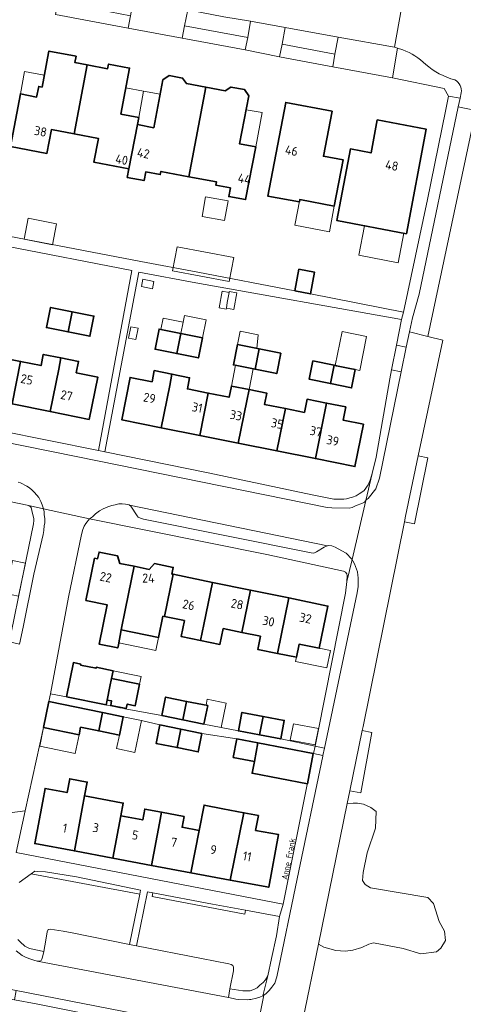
# Model space of a CAD drawing. Header units: metres. Extents: x 149984 to 156489, y 469398 to 478068.
# Tile 200 of 256: x 154142 to 154208, y 471512 to 471659. Entities that reach past the tile are written whole.
import ezdxf
from ezdxf.enums import TextEntityAlignment as Align

# ---------------------------------------------------------------- set-up
doc = ezdxf.new("R2010")
doc.units = ezdxf.units.M
doc.header["$LTSCALE"] = 0.75
for name, color, linetype, lineweight in [('B-WE-GR-BEPLANTING_CULTUUR_HEESTERS-GV', 252, 'Continuous', 18), ('B-WE-GR-STRUIK-GV', 252, 'Continuous', 13), ('B-WE-OG-BEBOUWING-GV', 6, 'Continuous', 35), ('B-WE-OG-BEBOUWING-T18', 1, 'Continuous', 18), ('B-WE-OG-BEBOUWING_LUIFEL-GV', 6, 'Continuous', 18), ('B-WE-OG-BEBOUWING_OVERBOUWING-GV', 6, 'Continuous', 18), ('B-WE-OG-TERREIN_BEGROEID-GV', 252, 'Continuous', 18), ('B-WE-OG-TERREIN_ERF-GV', 252, 'Continuous', 18), ('B-WE-OG-TOPOGRAFIE-T18', 7, 'Continuous', 18), ('B-WE-VH-OPENVERHARDING_BETONSTRAATSTEEN-GV', 252, 'Continuous', 18), ('B-WE-VH-OPENVERHARDING_STRAATBAKSTEEN-GV', 252, 'Continuous', 18), ('B-WE-VH-OPENVERHARDING_TEGEL-GV', 252, 'Continuous', 18)]:
    doc.layers.add(name, color=color, linetype=linetype, lineweight=lineweight)
doc.styles.add('NLCS-ISO-M500-T18', font='NLCS-ISO.ttf', dxfattribs={"height": 0.9})
doc.styles.add('NLCS-ISO-M750-T18', font='NLCS-ISO.ttf', dxfattribs={"height": 1.35})

msp = doc.modelspace()

# ---------------------------------------------------------------- linework, layer by layer
at = {"layer": 'B-WE-GR-BEPLANTING_CULTUUR_HEESTERS-GV', "flags": 128}
for points in [[(154166.885, 471660.774), (154166.402, 471658.39), (154175.816, 471656.644), (154176.22, 471659.062), (154172.235, 471659.734)], [(154181.376, 471658.133), (154180.964, 471655.64), (154188.799, 471654.165), (154189.264, 471656.679)], [(154186.332, 471521.381), (154187.156, 471520.932), (154188.939, 471520.446), (154190.317, 471520.324), (154191.493, 471520.486), (154192.789, 471520.892), (154193.843, 471521.378), (154194.532, 471521.581), (154198.99, 471520.73), (154201.624, 471519.919), (154203.915, 471520.227), (154204.59, 471520.81), (154205.272, 471521.945), (154205.107, 471523.331), (154204.339, 471524.742), (154203.772, 471526.484), (154203.48, 471527.462), (154202.637, 471528.349), (154194.127, 471529.808), (154193.316, 471530.294), (154192.911, 471530.902), (154192.992, 471532.077), (154193.6, 471535.035), (154194.856, 471538.683), (154194.937, 471541.195), (154194.167, 471541.763), (154193.073, 471542.249), (154192.182, 471542.411), (154191.533, 471542.411), (154190.638, 471542.372)]]:
    msp.add_lwpolyline(points, close=True, dxfattribs=at)
at = {"layer": 'B-WE-GR-STRUIK-GV', "flags": 128}
for points in [[(154159.707, 471528.86), (154159.825, 471529.445), (154150.27, 471531.42), (154145.67, 471532.19), (154144.51, 471532.25), (154144.103, 471532.269), (154143.534, 471531.861)], [(154161.646, 471529.047), (154161.543, 471528.509), (154175.359, 471525.872), (154175.471, 471526.458), (154170.575, 471527.352)]]:
    msp.add_lwpolyline(points, close=True, dxfattribs=at)
at = {"layer": 'B-WE-OG-BEBOUWING-GV', "flags": 128}
for points in [[(154151.902, 471652.558), (154150.058, 471652.903), (154150.234, 471653.843), (154146.189, 471654.625), (154146.14, 471654.37), (154145.15, 471649.25), (154144.66, 471649.34), (154144.35, 471647.76), (154141.92, 471648.26), (154140.43, 471640.38), (154145.88, 471639.36), (154146.56, 471642.9), (154149.963, 471642.263)], [(154159.37, 471643.64), (154159.57, 471644.73), (154156.9, 471645.22), (154158.21, 471652.09), (154155.06, 471652.67), (154154.93, 471651.99), (154151.902, 471652.558), (154149.963, 471642.263), (154153.56, 471641.59), (154152.88, 471638.04), (154158.099, 471637.06)], [(154169.55, 471649.232), (154166.66, 471649.77), (154166.11, 471650.59), (154164.11, 471650.96), (154163.16, 471650.32), (154161.81, 471643.18), (154159.37, 471643.64), (154158.099, 471637.06), (154157.85, 471635.76), (154160.36, 471635.29), (154160.61, 471636.59), (154162.77, 471636.18), (154162.86, 471636.651), (154167.04, 471635.866)], [(154169.55, 471649.232), (154167.04, 471635.866), (154171.153, 471635.093), (154171.06, 471634.61), (154173.22, 471634.2), (154172.98, 471632.92), (154175.49, 471632.46), (154177.02, 471640.32), (154174.59, 471640.77), (154175.98, 471647.93), (154175.32, 471648.86), (154173.3, 471649.24), (154172.46, 471648.69)], [(154188.7, 471631.48), (154190.03, 471638.37), (154187.09, 471638.92), (154188.38, 471645.64), (154181.47, 471646.96), (154178.803, 471632.991), (154183.503, 471632.101), (154183.56, 471632.45)], [(154199.454, 471627.365), (154202.41, 471642.95), (154195.12, 471644.34), (154194.182, 471639.429), (154191.117, 471640.014), (154189.079, 471629.347)], [(154182.804, 471618.833), (154185.14, 471618.381), (154185.765, 471621.609), (154183.429, 471622.061)], [(154149.647, 471615.729), (154146.416, 471616.374), (154145.815, 471613.358), (154149.046, 471612.714)], [(154149.647, 471615.729), (154149.046, 471612.714), (154152.277, 471612.069), (154152.878, 471615.085)], [(154165.236, 471609.485), (154165.838, 471612.501), (154162.607, 471613.145), (154162.005, 471610.129)], [(154165.838, 471612.501), (154165.236, 471609.485), (154168.467, 471608.841), (154169.069, 471611.857)], [(154176.894, 471607.161), (154177.495, 471610.177), (154174.264, 471610.821), (154173.663, 471607.805)], [(154140.684, 471601.994), (154141.96, 471608.315), (154136.287, 471609.463), (154135.011, 471603.139)], [(154146.356, 471600.849), (154147.632, 471607.167), (154147.968, 471608.84), (154145.337, 471609.368), (154145.002, 471607.699), (154141.96, 471608.315), (154140.684, 471601.994)], [(154177.495, 471610.177), (154176.894, 471607.161), (154180.125, 471606.516), (154180.726, 471609.532)], [(154147.632, 471607.167), (154146.356, 471600.849), (154152.176, 471599.674), (154153.451, 471605.99), (154150.262, 471606.635), (154150.599, 471608.312), (154147.968, 471608.84)], [(154188.132, 471605.008), (154188.686, 471607.745), (154185.534, 471608.384), (154184.979, 471605.647)], [(154191.026, 471607.27), (154189.026, 471607.676), (154188.686, 471607.745), (154188.132, 471605.008), (154191.284, 471604.368), (154191.839, 471607.105)], [(154164.516, 471606.421), (154161.885, 471606.949), (154161.549, 471605.276), (154158.286, 471605.931), (154157.02, 471599.618), (154162.913, 471598.435), (154164.18, 471604.748)], [(154169.925, 471603.594), (154166.811, 471604.22), (154167.147, 471605.893), (154164.516, 471606.421), (154164.18, 471604.748), (154162.913, 471598.435), (154168.658, 471597.281)], [(154175.671, 471602.441), (154176.007, 471604.114), (154173.376, 471604.642), (154173.04, 471602.969), (154169.925, 471603.594), (154168.658, 471597.281), (154174.404, 471596.128)], [(154176.007, 471604.114), (154175.671, 471602.441), (154174.404, 471596.128), (154180.149, 471594.975), (154181.416, 471601.288), (154178.302, 471601.913), (154178.638, 471603.586)], [(154181.416, 471601.288), (154180.149, 471594.975), (154185.894, 471593.821), (154187.556, 471602.095), (154184.653, 471602.678), (154184.259, 471600.717)], [(154185.894, 471593.821), (154191.787, 471592.638), (154193.054, 471598.952), (154190.014, 471599.562), (154190.408, 471601.523), (154187.556, 471602.095)], [(154158.867, 471577.758), (154156.735, 471578.195), (154156.403, 471579.315), (154153.65, 471579.88), (154153.443, 471578.871), (154152.983, 471578.965), (154151.689, 471572.657), (154154.838, 471572.011), (154153.665, 471566.141), (154156.435, 471565.588), (154156.527, 471566.049), (154156.97, 471568.266), (154157.605, 471571.443)], [(154163.422, 471570.249), (154164.716, 471576.557), (154164.512, 471576.599), (154164.713, 471577.579), (154161.902, 471578.156), (154161.094, 471577.301), (154158.867, 471577.758), (154157.605, 471571.443), (154156.97, 471568.266), (154162.518, 471567.128), (154163.169, 471570.301)], [(154164.716, 471576.557), (154163.422, 471570.249), (154166.362, 471569.646), (154165.879, 471567.292), (154168.773, 471566.698), (154169.256, 471569.052), (154170.55, 471575.36)], [(154168.773, 471566.698), (154171.667, 471566.105), (154172.15, 471568.458), (154174.943, 471567.884), (154176.237, 471574.193), (154170.55, 471575.36), (154169.256, 471569.052)], [(154181.924, 471573.026), (154176.237, 471574.193), (154174.943, 471567.884), (154177.707, 471567.317), (154177.305, 471565.359), (154180.228, 471564.759)], [(154180.228, 471564.759), (154183.055, 471564.179), (154183.456, 471566.137), (154186.464, 471565.521), (154187.758, 471571.829), (154181.924, 471573.026)], [(154148.804, 471558.293), (154154.715, 471557.081), (154154.861, 471557.798), (154155.274, 471559.823), (154155.514, 471561), (154155.753, 471562.177), (154153.236, 471562.692), (154153.204, 471562.535), (154150.901, 471563.007), (154150.934, 471563.164), (154149.827, 471563.391)], [(154159.691, 471560.149), (154155.514, 471561), (154155.274, 471559.823), (154154.861, 471557.798), (154155.519, 471557.664), (154155.383, 471557.001), (154157.71, 471556.527), (154157.845, 471557.19), (154159.039, 471556.947)], [(154166.136, 471554.866), (154166.698, 471557.609), (154163.559, 471558.252), (154162.997, 471555.509)], [(154153.595, 471553.195), (154154.157, 471555.938), (154146.177, 471557.572), (154145.383, 471553.695), (154150.664, 471552.614), (154150.896, 471553.748)], [(154166.698, 471557.609), (154166.136, 471554.866), (154169.276, 471554.223), (154169.837, 471556.966)], [(154154.157, 471555.938), (154153.595, 471553.195), (154156.686, 471552.562), (154157.248, 471555.305)], [(154177.576, 471552.593), (154178.095, 471555.353), (154174.941, 471555.948), (154174.421, 471553.187)], [(154178.095, 471555.353), (154177.576, 471552.593), (154180.73, 471551.998), (154181.25, 471554.759)], [(154165.288, 471550.702), (154165.85, 471553.445), (154162.711, 471554.088), (154162.149, 471551.345)], [(154165.85, 471553.445), (154165.288, 471550.702), (154168.428, 471550.059), (154168.989, 471552.802)], [(154176.798, 471548.642), (154177.332, 471551.401), (154174.19, 471552), (154173.658, 471549.251)], [(154177.332, 471551.401), (154176.798, 471548.642), (154176.458, 471546.885), (154184.695, 471545.285), (154185.576, 471549.82)], [(154149.968, 471535.286), (154151.15, 471541.609), (154151.505, 471543.509), (154151.891, 471545.571), (154149.271, 471546.06), (154148.886, 471543.999), (154145.603, 471544.614), (154145.247, 471542.713), (154144.065, 471536.39)], [(154151.15, 471541.609), (154149.968, 471535.286), (154155.724, 471534.209), (154156.907, 471540.532), (154157.262, 471542.433), (154154.918, 471542.871), (154151.505, 471543.509)], [(154168.566, 471538.352), (154167.348, 471532.035), (154173.184, 471530.944), (154175.247, 471540.986), (154172.115, 471541.588), (154169.295, 471542.134)], [(154155.724, 471534.209), (154161.48, 471533.133), (154162.663, 471539.456), (154162.963, 471541.06), (154160.455, 471541.529), (154160.155, 471539.925), (154156.907, 471540.532)], [(154167.348, 471532.035), (154168.566, 471538.352), (154166.026, 471538.827), (154166.326, 471540.43), (154162.963, 471541.06), (154162.663, 471539.456), (154161.48, 471533.133)], [(154175.247, 471540.986), (154173.184, 471530.944), (154178.93, 471529.869), (154180.399, 471537.722), (154176.989, 471538.36), (154177.402, 471540.571)]]:
    msp.add_lwpolyline(points, close=True, dxfattribs=at)
at = {"layer": 'B-WE-OG-BEBOUWING_LUIFEL-GV', "flags": 128}
for points in [[(154141.92, 471648.26), (154144.35, 471647.76), (154144.66, 471649.34), (154145.15, 471649.25), (154145.489, 471651.004), (154142.56, 471651.571)], [(154160.284, 471648.623), (154157.641, 471649.108), (154156.9, 471645.22), (154159.57, 471644.73)], [(154160.284, 471648.623), (154159.57, 471644.73), (154159.37, 471643.64), (154161.81, 471643.18), (154162.753, 471648.17)], [(154175.58, 471645.869), (154174.59, 471640.77), (154177.02, 471640.32), (154177.966, 471645.428)], [(154183.56, 471632.45), (154182.84, 471628.634), (154187.98, 471627.664), (154188.7, 471631.48)], [(154193.205, 471628.559), (154192.362, 471624.145), (154198.236, 471623.022), (154199.079, 471627.437)], [(154166.173, 471614.183), (154165.838, 471612.501), (154169.069, 471611.857), (154169.601, 471614.524), (154166.37, 471615.168)], [(154166.173, 471614.183), (154163.201, 471614.775), (154162.866, 471613.093), (154165.838, 471612.501)], [(154177.153, 471610.245), (154177.378, 471612.279), (154174.662, 471612.82), (154174.264, 471610.821)], [(154188.856, 471607.711), (154191.839, 471607.105), (154192.498, 471606.971), (154193.529, 471612.053), (154189.887, 471612.792)], [(154173.376, 471604.642), (154176.007, 471604.114), (154176.629, 471607.214), (154173.993, 471607.739)], [(154141.651, 471573.301), (154142.67, 471578.236), (154140.727, 471578.624), (154139.74, 471573.683)], [(154156.581, 471566.317), (154162.119, 471565.181), (154162.518, 471567.128), (154156.97, 471568.266)], [(154183.055, 471564.179), (154182.93, 471563.569), (154187.607, 471562.611), (154188.133, 471565.179), (154186.464, 471565.521), (154183.456, 471566.137)], [(154159.691, 471560.149), (154159.931, 471561.327), (154155.753, 471562.177), (154155.514, 471561)], [(154171.858, 471553.703), (154172.603, 471557.341), (154169.776, 471557.92), (154169.591, 471557.016), (154169.837, 471556.966), (154169.276, 471554.223)], [(154156.686, 471552.562), (154156.274, 471550.55), (154158.978, 471549.997), (154159.951, 471554.751), (154157.248, 471555.305)], [(154145.383, 471553.695), (154144.815, 471550.921), (154150.096, 471549.84), (154150.664, 471552.614)], [(154185.881, 471551.119), (154186.339, 471553.567), (154182.612, 471554.269), (154182.151, 471551.822)]]:
    msp.add_lwpolyline(points, close=True, dxfattribs=at)
at = {"layer": 'B-WE-OG-BEBOUWING_OVERBOUWING-GV', "flags": 128}
for points in [[(154169.018, 471629.937), (154172.367, 471629.353), (154172.878, 471632.286), (154169.529, 471632.871)], [(154142.493, 471626.533), (154146.705, 471625.731), (154147.302, 471628.865), (154143.09, 471629.668)], [(154164.596, 471621.827), (154173.053, 471620.242), (154173.724, 471623.822), (154165.267, 471625.407)], [(154160.187, 471620.573), (154159.97, 471619.476), (154161.595, 471619.153), (154161.813, 471620.25)], [(154173.023, 471618.607), (154171.986, 471618.784), (154171.565, 471616.311), (154172.602, 471616.134), (154172.62, 471616.243), (154172.764, 471617.087)], [(154173.048, 471618.754), (154173.023, 471618.607), (154172.764, 471617.087), (154172.62, 471616.243), (154173.744, 471616.051), (154174.172, 471618.562)], [(154158.054, 471611.806), (154159.124, 471611.594), (154159.455, 471613.26), (154158.385, 471613.472)]]:
    msp.add_lwpolyline(points, close=True, dxfattribs=at)
at = {"layer": 'B-WE-OG-TERREIN_BEGROEID-GV', "flags": 128}
for points in [[(154209.814, 471645.751), (154202.63, 471612.04), (154204.87, 471611.47), (154201.226, 471594.218), (154202.636, 471593.921), (154200.668, 471584.088), (154199.158, 471584.39), (154192.99, 471553.84), (154192.867, 471553.238), (154194.286, 471552.947), (154192.648, 471543.947), (154191.022, 471544.243), (154190.638, 471542.372), (154191.533, 471542.411), (154192.182, 471542.411), (154193.073, 471542.249), (154194.167, 471541.763), (154194.937, 471541.195), (154194.856, 471538.683), (154193.6, 471535.035), (154192.992, 471532.077), (154192.911, 471530.902), (154193.316, 471530.294), (154194.127, 471529.808), (154202.637, 471528.349), (154203.48, 471527.462), (154203.772, 471526.484), (154204.339, 471524.742), (154205.107, 471523.331), (154205.272, 471521.945), (154204.59, 471520.81), (154203.915, 471520.227), (154201.624, 471519.919), (154198.99, 471520.73), (154194.532, 471521.581), (154193.843, 471521.378), (154192.789, 471520.892), (154191.493, 471520.486), (154190.317, 471520.324), (154188.939, 471520.446), (154187.156, 471520.932), (154186.332, 471521.381), (154184.01, 471510.06)], [(154141.57, 471522.06), (154141.9, 471521.71), (154142.61, 471521.08), (154142.97, 471520.87), (154143.26, 471520.75), (154145.403, 471520.304), (154145.73, 471521.99), (154145.91, 471523.22), (154146.07, 471523.56), (154146.36, 471523.647), (154148.305, 471523.321), (154149.65, 471523.08), (154158.193, 471521.348), (154159.707, 471528.86), (154143.534, 471531.861), (154141.746, 471530.58)]]:
    msp.add_lwpolyline(points, dxfattribs=at)
msp.add_lwpolyline([(154178.79, 471516.66), (154179.34, 471519.27), (154180.1, 471522.65), (154180.55, 471525.53), (154175.471, 471526.458), (154175.359, 471525.872), (154161.543, 471528.509), (154161.646, 471529.047), (154160.871, 471529.194), (154159.209, 471521.144), (154168.909, 471519.223), (154173.01, 471518.441), (154173.339, 471518.353), (154173.58, 471518.19), (154173.711, 471517.959), (154173.683, 471517.406), (154173.159, 471514.708), (154175.09, 471514.42), (154175.99, 471514.4), (154176.19, 471514.44), (154176.84, 471514.69), (154177.2, 471514.89), (154177.63, 471515.26), (154178.12, 471515.65), (154178.48, 471516.06)], close=True, dxfattribs=at)
at = {"layer": 'B-WE-OG-TERREIN_ERF-GV', "flags": 128}
for points in [[(154137.802, 471627.427), (154159.885, 471623.219), (154168.387, 471621.624), (154182.804, 471618.833), (154183.429, 471622.061), (154185.765, 471621.609), (154185.14, 471618.381), (154199.04, 471615.69), (154202.61, 471632.49), (154205.301, 471645.663), (154205.739, 471647.896), (154205.098, 471649.036), (154197.388, 471650.641), (154188.497, 471652.287), (154180.527, 471653.775), (154175.41, 471654.795), (154166.026, 471656.555), (154157.979, 471658.053), (154147.155, 471660.057)], [(154131.31, 471599.5), (154153.574, 471595.013), (154158.52, 471621.858), (154139.594, 471625.584)], [(154136.287, 471609.463), (154141.96, 471608.315), (154145.002, 471607.699), (154145.337, 471609.368), (154147.968, 471608.84), (154150.599, 471608.312), (154150.262, 471606.635), (154153.451, 471605.99), (154152.176, 471599.674), (154146.356, 471600.849), (154140.684, 471601.994)], [(154140.54, 471567.84), (154142.08, 471575.41), (154143.89, 471584.08), (154143.92, 471584.58), (154143.91, 471584.84), (154143.65, 471586.08), (154143.52, 471586.53), (154143.32, 471586.71), (154142.94, 471586.86), (154133.6, 471588.82)], [(154167.37, 471507.84), (154144.26, 471512.47), (154141.027, 471513.092), (154135.993, 471514.061), (154125.5, 471516.08), (154124.03, 471516.41), (154122.71, 471516.64), (154122.11, 471516.67), (154121.33, 471516.52), (154105.894, 471514.608), (154103.786, 471514.32), (154073.539, 471510.18)]]:
    msp.add_lwpolyline(points, dxfattribs=at)
for points in [[(154158.099, 471637.06), (154152.88, 471638.04), (154153.56, 471641.59), (154149.963, 471642.263), (154146.56, 471642.9), (154145.88, 471639.36), (154140.43, 471640.38), (154141.92, 471648.26), (154144.35, 471647.76), (154144.66, 471649.34), (154145.15, 471649.25), (154146.14, 471654.37), (154146.189, 471654.625), (154150.234, 471653.843), (154150.058, 471652.903), (154151.902, 471652.558), (154154.93, 471651.99), (154155.06, 471652.67), (154158.21, 471652.09), (154156.9, 471645.22), (154159.57, 471644.73), (154159.37, 471643.64), (154161.81, 471643.18), (154163.16, 471650.32), (154164.11, 471650.96), (154166.11, 471650.59), (154166.66, 471649.77), (154169.55, 471649.232), (154172.46, 471648.69), (154173.3, 471649.24), (154175.32, 471648.86), (154175.98, 471647.93), (154174.59, 471640.77), (154177.02, 471640.32), (154175.49, 471632.46), (154172.98, 471632.92), (154173.22, 471634.2), (154171.06, 471634.61), (154171.153, 471635.093), (154167.04, 471635.866), (154162.86, 471636.651), (154162.77, 471636.18), (154160.61, 471636.59), (154160.36, 471635.29), (154157.85, 471635.76)], [(154183.56, 471632.45), (154183.503, 471632.101), (154178.803, 471632.991), (154181.47, 471646.96), (154188.38, 471645.64), (154187.09, 471638.92), (154190.03, 471638.37), (154188.7, 471631.48)], [(154202.41, 471642.95), (154199.454, 471627.365), (154189.079, 471629.347), (154191.117, 471640.014), (154194.182, 471639.429), (154195.12, 471644.34)], [(154159.589, 471621.647), (154154.52, 471594.822), (154169.91, 471591.72), (154185.43, 471588.44), (154188.64, 471587.78), (154190.12, 471587.78), (154190.52, 471587.81), (154191, 471587.96), (154191.44, 471588.07), (154191.95, 471588.28), (154192.4, 471588.58), (154192.8, 471588.81), (154193.16, 471589.08), (154193.76, 471589.93), (154194.03, 471590.61), (154194.33, 471591.6), (154194.97, 471594.03), (154196.98, 471605.73), (154197.246, 471607.072), (154197.973, 471610.737), (154198.737, 471614.594), (154168.093, 471620.053)], [(154149.046, 471612.714), (154145.815, 471613.358), (154146.416, 471616.374), (154149.647, 471615.729), (154152.878, 471615.085), (154152.277, 471612.069)], [(154165.838, 471612.501), (154169.069, 471611.857), (154168.467, 471608.841), (154165.236, 471609.485), (154162.005, 471610.129), (154162.607, 471613.145)], [(154177.495, 471610.177), (154180.726, 471609.532), (154180.125, 471606.516), (154176.894, 471607.161), (154173.663, 471607.805), (154174.264, 471610.821)], [(154189.026, 471607.676), (154191.026, 471607.27), (154191.839, 471607.105), (154191.284, 471604.368), (154188.132, 471605.008), (154184.979, 471605.647), (154185.534, 471608.384), (154188.686, 471607.745)], [(154164.516, 471606.421), (154167.147, 471605.893), (154166.811, 471604.22), (154169.925, 471603.594), (154173.04, 471602.969), (154173.376, 471604.642), (154176.007, 471604.114), (154178.638, 471603.586), (154178.302, 471601.913), (154181.416, 471601.288), (154184.259, 471600.717), (154184.653, 471602.678), (154187.556, 471602.095), (154190.408, 471601.523), (154190.014, 471599.562), (154193.054, 471598.952), (154191.787, 471592.638), (154185.894, 471593.821), (154180.149, 471594.975), (154174.404, 471596.128), (154168.658, 471597.281), (154162.913, 471598.435), (154157.02, 471599.618), (154158.286, 471605.931), (154161.549, 471605.276), (154161.885, 471606.949)], [(154190.6, 471575.51), (154190.62, 471576.35), (154190.6, 471576.63), (154190.4, 471576.87), (154190.07, 471577.02), (154178.65, 471579.5), (154152.23, 471584.83), (154151.67, 471584.14), (154151.45, 471583.73), (154151.24, 471583.23), (154151.01, 471582.49), (154149.08, 471573.13), (154146.395, 471558.742), (154148.804, 471558.293), (154149.827, 471563.391), (154150.934, 471563.164), (154150.901, 471563.007), (154153.204, 471562.535), (154153.236, 471562.692), (154155.753, 471562.177), (154155.514, 471561), (154159.691, 471560.149), (154159.039, 471556.947), (154157.845, 471557.19), (154157.71, 471556.527), (154155.383, 471557.001), (154155.519, 471557.664), (154154.861, 471557.798), (154154.715, 471557.081), (154154.753, 471557.069), (154154.903, 471557.037), (154155.36, 471556.943), (154155.869, 471556.839), (154156.311, 471556.749), (154156.729, 471556.663), (154157.131, 471556.58), (154157.508, 471556.503), (154157.778, 471556.448), (154162.997, 471555.509), (154163.559, 471558.252), (154166.698, 471557.609), (154169.837, 471556.966), (154169.276, 471554.223), (154174.421, 471553.187), (154174.941, 471555.948), (154178.095, 471555.353), (154181.25, 471554.759), (154180.73, 471551.998), (154185.836, 471550.898), (154186.3, 471553.18), (154190.39, 471573.75)], [(154176.237, 471574.193), (154181.924, 471573.026), (154187.758, 471571.829), (154186.464, 471565.521), (154183.456, 471566.137), (154183.055, 471564.179), (154180.228, 471564.759), (154177.305, 471565.359), (154177.707, 471567.317), (154174.943, 471567.884), (154172.15, 471568.458), (154171.667, 471566.105), (154168.773, 471566.698), (154165.879, 471567.292), (154166.362, 471569.646), (154163.422, 471570.249), (154163.169, 471570.301), (154162.518, 471567.128), (154156.97, 471568.266), (154156.527, 471566.049), (154156.435, 471565.588), (154153.665, 471566.141), (154154.838, 471572.011), (154151.689, 471572.657), (154152.983, 471578.965), (154153.443, 471578.871), (154153.65, 471579.88), (154156.403, 471579.315), (154156.735, 471578.195), (154158.867, 471577.758), (154161.094, 471577.301), (154161.902, 471578.156), (154164.713, 471577.579), (154164.512, 471576.599), (154164.716, 471576.557), (154170.55, 471575.36)], [(154141.294, 471535.036), (154181.1, 471527.35), (154184.68, 471545.21), (154184.695, 471545.285), (154176.458, 471546.885), (154176.798, 471548.642), (154173.658, 471549.251), (154174.19, 471552), (154168.989, 471552.802), (154168.428, 471550.059), (154165.288, 471550.702), (154162.149, 471551.345), (154162.711, 471554.088), (154159.951, 471554.751), (154157.248, 471555.305), (154156.686, 471552.562), (154153.595, 471553.195), (154150.896, 471553.748), (154150.664, 471552.614), (154145.383, 471553.695), (154142.614, 471541.26)], [(154161.48, 471533.133), (154155.724, 471534.209), (154149.968, 471535.286), (154144.065, 471536.39), (154145.247, 471542.713), (154145.603, 471544.614), (154148.886, 471543.999), (154149.271, 471546.06), (154151.891, 471545.571), (154151.505, 471543.509), (154154.918, 471542.871), (154157.262, 471542.433), (154156.907, 471540.532), (154160.155, 471539.925), (154160.455, 471541.529), (154162.963, 471541.06), (154166.326, 471540.43), (154166.026, 471538.827), (154168.566, 471538.352), (154169.295, 471542.134), (154172.115, 471541.588), (154175.247, 471540.986), (154177.402, 471540.571), (154176.989, 471538.36), (154180.399, 471537.722), (154178.93, 471529.869), (154173.184, 471530.944), (154167.348, 471532.035)]]:
    msp.add_lwpolyline(points, close=True, dxfattribs=at)
at = {"layer": 'B-WE-VH-OPENVERHARDING_BETONSTRAATSTEEN-GV', "flags": 128}
for points in [[(154166.402, 471658.39), (154166.885, 471660.774), (154158.711, 471662.274), (154158.347, 471659.887), (154157.979, 471658.053), (154166.026, 471656.555)], [(154180.964, 471655.64), (154181.376, 471658.133), (154176.22, 471659.062), (154175.816, 471656.644), (154175.41, 471654.795), (154180.527, 471653.775)], [(154188.497, 471652.287), (154197.388, 471650.641), (154198.145, 471655.033), (154197.665, 471655.181), (154189.264, 471656.679), (154188.799, 471654.165)], [(154202.63, 471612.04), (154209.814, 471645.751), (154207.191, 471646.319), (154201.36, 471618.33), (154200.34, 471614.82), (154199.913, 471612.732)], [(154197.246, 471607.072), (154198.696, 471606.784), (154199.443, 471610.436), (154197.973, 471610.737)], [(154187.242, 471550.603), (154185.836, 471550.898), (154185.615, 471549.811), (154187.012, 471549.511)]]:
    msp.add_lwpolyline(points, close=True, dxfattribs=at)
at = {"layer": 'B-WE-VH-OPENVERHARDING_STRAATBAKSTEEN-GV', "flags": 128}
for points in [[(154172.235, 471659.734), (154176.22, 471659.062), (154181.376, 471658.133), (154189.264, 471656.679), (154197.665, 471655.181), (154198.742, 471661.014)], [(154200.027, 471660.921), (154198.742, 471661.014), (154197.665, 471655.181), (154198.145, 471655.033), (154198.917, 471654.82)], [(154207.617, 471648.377), (154207.463, 471647.583), (154207.191, 471646.319), (154209.814, 471645.751), (154209.867, 471646.363), (154209.977, 471647.021)], [(154184.01, 471510.06), (154186.332, 471521.381), (154190.638, 471542.372), (154191.022, 471544.243), (154192.867, 471553.238), (154192.99, 471553.84), (154199.158, 471584.39), (154199.33, 471585.24), (154201.226, 471594.218), (154204.87, 471611.47), (154202.63, 471612.04), (154199.913, 471612.732), (154199.443, 471610.436), (154198.696, 471606.784), (154195.44, 471590.88), (154194.89, 471589.33), (154193.78, 471587.89), (154193.48, 471587.65), (154193.393, 471587.557), (154191.352, 471578.753), (154191.49, 471578.55), (154191.71, 471578.13), (154191.88, 471577.74), (154192.17, 471576.94), (154192.22, 471576.44), (154192.29, 471576.04), (154192.27, 471574.76), (154192.11, 471573.78), (154187.242, 471550.603), (154187.012, 471549.511), (154186.998, 471549.442), (154183.15, 471531.12), (154180.15, 471516.49), (154179.83, 471515.58), (154179.42, 471514.97), (154179.01, 471514.45), (154178.57, 471514.04), (154178.206, 471513.78), (154176.652, 471506.121)], [(154141.6, 471590.32), (154141.92, 471590.19), (154142.87, 471589.72), (154143.29, 471589.47), (154143.68, 471589.12), (154144.02, 471588.78), (154144.66, 471588.01), (154144.99, 471587.4), (154145.18, 471586.92), (154145.32, 471586.48), (154145.352, 471586.333), (154152.23, 471584.83), (154152.65, 471585.14), (154153.12, 471585.6), (154153.71, 471586.03), (154154.27, 471586.33), (154154.96, 471586.64), (154155.56, 471586.83), (154156.07, 471586.92), (154156.61, 471587.05), (154157.07, 471587.05), (154157.57, 471587.02), (154157.9, 471586.97), (154158.16, 471586.9), (154158.191, 471586.879), (154187.715, 471580.808), (154187.83, 471580.84), (154188.32, 471580.83), (154188.82, 471580.62), (154189.84, 471580.08), (154190.46, 471579.69), (154191.3, 471578.83), (154191.352, 471578.753), (154193.393, 471587.557), (154193.19, 471587.34), (154192.89, 471587.19), (154191.88, 471586.76), (154191.38, 471586.53), (154190.94, 471586.42), (154188.32, 471586.47), (154187.66, 471586.54), (154150.23, 471594.11), (154093.3, 471605.66)], [(154129.24, 471539.54), (154142.614, 471541.26), (154145.383, 471553.695), (154146.177, 471557.572), (154146.395, 471558.742), (154149.08, 471573.13), (154151.01, 471582.49), (154151.24, 471583.23), (154151.45, 471583.73), (154151.67, 471584.14), (154152.23, 471584.83), (154145.352, 471586.333), (154145.45, 471585.89), (154145.49, 471585.41), (154145.57, 471584.91), (154145.55, 471584.21), (154145.49, 471583.83), (154145.42, 471583.11), (154145.3, 471582.48), (154143.92, 471576.56), (154142.32, 471568.69), (154141.789, 471566.161)], [(154141.294, 471535.036), (154142.614, 471541.26), (154129.24, 471539.54)], [(154062.15, 471529.899), (154063.635, 471530.103), (154063.854, 471528.608), (154066.294, 471510.738), (154103.58, 471515.831), (154104.654, 471515.978), (154121.18, 471518.14), (154122.62, 471518.12), (154124.85, 471517.7), (154136.268, 471515.464), (154141.299, 471514.479), (154173.16, 471508.24)], [(154176.652, 471506.121), (154178.206, 471513.78), (154178.08, 471513.69), (154177.62, 471513.5), (154177.11, 471513.33), (154176.29, 471513.12), (154176.05, 471513.12), (154175.75, 471513.09), (154174.45, 471513.15), (154174.019, 471513.196), (154173.617, 471513.289), (154172.94, 471513.418), (154144.45, 471518.83), (154143.93, 471518.98), (154143.2, 471519.23), (154142.6, 471519.52), (154142.19, 471519.67), (154141.28, 471520.4)]]:
    msp.add_lwpolyline(points, dxfattribs=at)
at = {"layer": 'B-WE-VH-OPENVERHARDING_STRAATBAKSTEEN-GV'}
for points in [[(154198.917, 471654.82, -0.1010584), (154202.327, 471652.637)], [(154202.327, 471652.637, 0.1158035), (154206.661, 471650.321)], [(154206.661, 471650.321, -0.3220475), (154207.617, 471648.377)]]:
    msp.add_lwpolyline(points, format="xyb", dxfattribs=at)
at = {"layer": 'B-WE-VH-OPENVERHARDING_STRAATBAKSTEEN-GV', "flags": 128}
for points in [[(154158.191, 471586.879), (154158.4, 471586.74), (154159.32, 471585.29), (154159.47, 471585.1), (154159.85, 471584.92), (154160.29, 471584.79), (154185.24, 471579.74), (154185.54, 471579.7), (154185.74, 471579.74), (154186.06, 471579.91), (154187.21, 471580.61), (154187.54, 471580.76), (154187.715, 471580.808)], [(154145.403, 471520.304), (154145.24, 471519.46), (154145.14, 471519.17), (154145.01, 471518.96), (154144.75, 471518.86), (154144.45, 471518.83), (154172.94, 471513.418), (154173.159, 471514.708), (154173.683, 471517.406), (154173.711, 471517.959), (154173.58, 471518.19), (154173.339, 471518.353), (154173.01, 471518.441), (154168.909, 471519.223), (154159.209, 471521.144), (154158.915, 471521.202), (154158.193, 471521.348), (154149.65, 471523.08), (154148.305, 471523.321), (154146.36, 471523.647), (154146.07, 471523.56), (154145.91, 471523.22), (154145.73, 471521.99)]]:
    msp.add_lwpolyline(points, close=True, dxfattribs=at)
at = {"layer": 'B-WE-VH-OPENVERHARDING_TEGEL-GV', "flags": 128}
for points in [[(154158.347, 471659.887), (154147.564, 471661.944), (154147.155, 471660.057), (154157.979, 471658.053)], [(154166.402, 471658.39), (154166.026, 471656.555), (154175.41, 471654.795), (154175.816, 471656.644)], [(154188.799, 471654.165), (154180.964, 471655.64), (154180.527, 471653.775), (154188.497, 471652.287)], [(154199.04, 471615.69), (154198.737, 471614.594), (154197.973, 471610.737), (154199.443, 471610.436), (154199.913, 471612.732), (154200.34, 471614.82), (154201.36, 471618.33), (154207.191, 471646.319), (154207.463, 471647.583), (154205.739, 471647.896), (154205.301, 471645.663), (154202.61, 471632.49)], [(154194.33, 471591.6), (154193.393, 471587.557), (154193.48, 471587.65), (154193.78, 471587.89), (154194.89, 471589.33), (154195.44, 471590.88), (154198.696, 471606.784), (154197.246, 471607.072), (154196.98, 471605.73), (154194.97, 471594.03)], [(154202.636, 471593.921), (154201.226, 471594.218), (154199.33, 471585.24), (154199.158, 471584.39), (154200.668, 471584.088)], [(154145.352, 471586.333), (154142.94, 471586.86), (154143.32, 471586.71), (154143.52, 471586.53), (154143.65, 471586.08), (154143.91, 471584.84), (154143.92, 471584.58), (154143.89, 471584.08), (154142.08, 471575.41), (154140.54, 471567.84), (154140.295, 471566.475), (154141.789, 471566.161), (154142.32, 471568.69), (154143.92, 471576.56), (154145.3, 471582.48), (154145.42, 471583.11), (154145.49, 471583.83), (154145.55, 471584.21), (154145.57, 471584.91), (154145.49, 471585.41), (154145.45, 471585.89)], [(154158.191, 471586.879), (154158.16, 471586.9), (154157.9, 471586.97), (154157.57, 471587.02), (154157.07, 471587.05), (154156.61, 471587.05), (154156.07, 471586.92), (154155.56, 471586.83), (154154.96, 471586.64), (154154.27, 471586.33), (154153.71, 471586.03), (154153.12, 471585.6), (154152.65, 471585.14), (154152.23, 471584.83), (154178.65, 471579.5), (154190.07, 471577.02), (154190.4, 471576.87), (154190.6, 471576.63), (154190.62, 471576.35), (154190.6, 471575.51), (154191.352, 471578.753), (154191.3, 471578.83), (154190.46, 471579.69), (154189.84, 471580.08), (154188.82, 471580.62), (154188.32, 471580.83), (154187.83, 471580.84), (154187.715, 471580.808), (154187.54, 471580.76), (154187.21, 471580.61), (154186.06, 471579.91), (154185.74, 471579.74), (154185.54, 471579.7), (154185.24, 471579.74), (154160.29, 471584.79), (154159.85, 471584.92), (154159.47, 471585.1), (154159.32, 471585.29), (154158.4, 471586.74)], [(154191.352, 471578.753), (154190.6, 471575.51), (154190.39, 471573.75), (154186.3, 471553.18), (154185.836, 471550.898), (154187.242, 471550.603), (154192.11, 471573.78), (154192.27, 471574.76), (154192.29, 471576.04), (154192.22, 471576.44), (154192.17, 471576.94), (154191.88, 471577.74), (154191.71, 471578.13), (154191.49, 471578.55)], [(154168.989, 471552.802), (154174.19, 471552), (154177.332, 471551.401), (154185.576, 471549.82), (154185.615, 471549.811), (154185.836, 471550.898), (154180.73, 471551.998), (154177.576, 471552.593), (154174.421, 471553.187), (154169.276, 471554.223), (154166.136, 471554.866), (154162.997, 471555.509), (154157.778, 471556.448), (154157.508, 471556.503), (154157.131, 471556.58), (154156.729, 471556.663), (154156.311, 471556.749), (154155.869, 471556.839), (154155.36, 471556.943), (154154.903, 471557.037), (154154.753, 471557.069), (154154.715, 471557.081), (154148.804, 471558.293), (154146.395, 471558.742), (154146.177, 471557.572), (154154.157, 471555.938), (154157.248, 471555.305), (154159.951, 471554.751), (154162.711, 471554.088), (154165.85, 471553.445)], [(154194.286, 471552.947), (154192.867, 471553.238), (154191.022, 471544.243), (154192.648, 471543.947)], [(154180.55, 471525.53), (154180.1, 471522.65), (154179.34, 471519.27), (154178.79, 471516.66), (154178.08, 471513.69), (154178.206, 471513.78), (154178.57, 471514.04), (154179.01, 471514.45), (154179.42, 471514.97), (154179.83, 471515.58), (154180.15, 471516.49), (154183.15, 471531.12), (154186.998, 471549.442), (154187.012, 471549.511), (154185.615, 471549.811), (154185.576, 471549.82), (154184.695, 471545.285), (154184.68, 471545.21), (154181.1, 471527.35)], [(154173.617, 471513.289), (154174.019, 471513.196), (154174.45, 471513.15), (154175.75, 471513.09), (154176.05, 471513.12), (154176.29, 471513.12), (154177.11, 471513.33), (154177.62, 471513.5), (154178.08, 471513.69), (154178.79, 471516.66), (154178.48, 471516.06), (154178.12, 471515.65), (154177.63, 471515.26), (154177.2, 471514.89), (154176.84, 471514.69), (154176.19, 471514.44), (154175.99, 471514.4), (154175.09, 471514.42), (154173.159, 471514.708), (154172.94, 471513.418)], [(154176.13, 471503), (154176.652, 471506.121), (154175.88, 471507.07), (154175.47, 471507.38), (154175.05, 471507.64), (154174.5, 471507.89), (154173.16, 471508.24), (154141.299, 471514.479), (154141.027, 471513.092), (154144.26, 471512.47), (154167.37, 471507.84), (154173.06, 471506.94), (154174.01, 471506.74), (154174.65, 471506.49), (154175.03, 471506.24), (154175.24, 471505.94), (154175.48, 471505.64), (154175.82, 471504.95), (154176.14, 471503.6)]]:
    msp.add_lwpolyline(points, close=True, dxfattribs=at)
for points in [[(154198.917, 471654.82), (154198.145, 471655.033), (154197.388, 471650.641), (154205.098, 471649.036), (154205.739, 471647.896), (154207.463, 471647.583), (154207.617, 471648.377)], [(154139.594, 471625.584), (154158.52, 471621.858), (154153.574, 471595.013), (154154.52, 471594.822), (154159.589, 471621.647), (154168.093, 471620.053), (154198.737, 471614.594), (154199.04, 471615.69), (154185.14, 471618.381), (154182.804, 471618.833), (154168.387, 471621.624), (154159.885, 471623.219), (154137.802, 471627.427)], [(154093.3, 471605.66), (154150.23, 471594.11), (154187.66, 471586.54), (154188.32, 471586.47), (154190.94, 471586.42), (154191.38, 471586.53), (154191.88, 471586.76), (154192.89, 471587.19), (154193.19, 471587.34), (154193.393, 471587.557), (154194.33, 471591.6), (154194.03, 471590.61), (154193.76, 471589.93), (154193.16, 471589.08), (154192.8, 471588.81), (154192.4, 471588.58), (154191.95, 471588.28), (154191.44, 471588.07), (154191, 471587.96), (154190.52, 471587.81), (154190.12, 471587.78), (154188.64, 471587.78), (154185.43, 471588.44), (154169.91, 471591.72), (154154.52, 471594.822), (154153.574, 471595.013), (154131.31, 471599.5)], [(154133.6, 471588.82), (154142.94, 471586.86), (154145.352, 471586.333), (154145.32, 471586.48), (154145.18, 471586.92), (154144.99, 471587.4), (154144.66, 471588.01), (154144.02, 471588.78), (154143.68, 471589.12), (154143.29, 471589.47), (154142.87, 471589.72), (154141.92, 471590.19), (154141.6, 471590.32)], [(154141.746, 471530.58), (154143.534, 471531.861), (154144.103, 471532.269), (154144.51, 471532.25), (154145.67, 471532.19), (154150.27, 471531.42), (154159.825, 471529.445), (154159.707, 471528.86), (154158.193, 471521.348), (154158.915, 471521.202), (154159.209, 471521.144), (154160.871, 471529.194), (154161.646, 471529.047), (154170.575, 471527.352), (154175.471, 471526.458), (154180.55, 471525.53), (154181.1, 471527.35), (154141.294, 471535.036)], [(154141.28, 471520.4), (154142.19, 471519.67), (154142.6, 471519.52), (154143.2, 471519.23), (154143.93, 471518.98), (154144.45, 471518.83), (154144.75, 471518.86), (154145.01, 471518.96), (154145.14, 471519.17), (154145.24, 471519.46), (154145.403, 471520.304), (154143.26, 471520.75), (154142.97, 471520.87), (154142.61, 471521.08), (154141.9, 471521.71), (154141.57, 471522.06)]]:
    msp.add_lwpolyline(points, dxfattribs=at)
at = {"layer": 'B-WE-VH-OPENVERHARDING_TEGEL-GV'}
for points in [[(154202.327, 471652.637, 0.1010584), (154198.917, 471654.82)], [(154206.661, 471650.321, -0.1158035), (154202.327, 471652.637)], [(154207.617, 471648.377, 0.3220475), (154206.661, 471650.321)]]:
    msp.add_lwpolyline(points, format="xyb", dxfattribs=at)

# ---------------------------------------------------------------- texts
at = {"layer": 'B-WE-OG-BEBOUWING-T18', "style": 'NLCS-ISO-M750-T18'}
for s, rotation, p in [('38', 349.3, (154144.927, 471642.636)), ('42', 349.4, (154160.258, 471639.379)), ('46', 349.3, (154182.335, 471639.769)), ('40', 349.2, (154157.026, 471638.42)), ('48', 349.5, (154197.288, 471637.547)), ('44', 349.2, (154175.316, 471635.553)), ('25', 348.6, (154142.884, 471605.631)), ('27', 348.6, (154148.815, 471603.239)), ('29', 348.7, (154161.173, 471602.864)), ('31', 348.7, (154168.288, 471601.435)), ('33', 348.7, (154174.056, 471600.278)), ('35', 348.7, (154180.209, 471599.043)), ('37', 348.7, (154185.977, 471597.884)), ('39', 348.7, (154188.483, 471596.505)), ('22', 348.5, (154154.643, 471576.134)), ('26', 348.5, (154167.001, 471572.005)), ('28', 348.5, (154174.229, 471572.114)), ('32', 348.5, (154184.414, 471570.024)), ('30', 348.5, (154178.91, 471569.561)), ('1', 349.4, (154148.567, 471538.707)), ('3', 349.4, (154153.155, 471538.759)), ('5', 349.4, (154159.04, 471537.658)), ('7', 349.4, (154164.811, 471536.579)), ('9', 349.4, (154170.706, 471535.477)), ('11', 349.4, (154175.724, 471534.485))]:
    msp.add_text(s, height=1.35, rotation=rotation, dxfattribs=at).set_placement(p, align=Align.MIDDLE)
msp.add_text('24', height=1.35, dxfattribs=at).set_placement((154161, 471576), align=Align.MIDDLE)
at = {"layer": 'B-WE-OG-TOPOGRAFIE-T18', "style": 'NLCS-ISO-M500-T18'}
msp.add_text('Anne Frank', height=0.9, rotation=78.8, dxfattribs=at).set_placement((154181.883, 471534.102), align=Align.MIDDLE)

doc.saveas('drawing.dxf')
